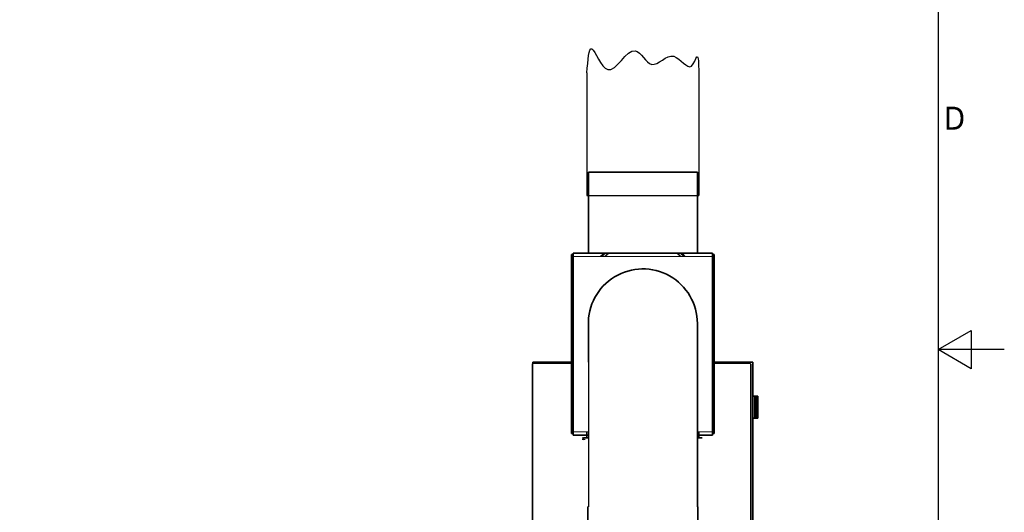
# Model space of a CAD drawing. Header units: millimetres. Extents: x 0 to 7128, y 0 to 5040.
# Tile 181 of 215: x 5339 to 7128, y 2225 to 3119. Entities that reach past the tile are written whole.
import ezdxf

# ---------------------------------------------------------------- set-up
doc = ezdxf.new("R2010")
doc.units = ezdxf.units.MM
doc.header["$LTSCALE"] = 12
doc.linetypes.add('DOUBLE_DASH_CHAIN', pattern=[1.2403, 0.6614, -0.0827, 0.1654, -0.0827, 0.1654, -0.0827])
doc.layers.get('0').update_dxf_attribs({"lineweight": 25})
for name, color, linetype, lineweight in [('Geometria schizzo (ISO)', 7, 'Continuous', 25), ('Simbolo (ISO)', 7, 'Continuous', 25), ('Spigoli visibili(ISO)', 7, 'Continuous', 35), ('Tratto-punto-punto(ISO)', 7, 'DOUBLE_DASH_CHAIN', 70)]:
    doc.layers.add(name, color=color, linetype=linetype, lineweight=lineweight)
doc.layers.add('Spigoli tangenti visibili(ISO)', color=7, linetype='Continuous', lineweight=15, true_color=0x00803f)
doc.styles.add('Testo nota (ISO)', font='tahoma.ttf')

# ---------------------------------------------------------------- blocks, each defined once
blk = doc.blocks.new('Bordi Bordo di default')
at = {"layer": 'Geometria schizzo (ISO)', "flags": 128}
for points in [[(10, 10), (10, 410), (584, 410), (584, 10), (10, 10)], [(594, 210), (584, 210), (589, 212.89), (589, 207.11), (584, 210)]]:
    blk.add_lwpolyline(points, dxfattribs=at)
at = {"layer": 'Simbolo (ISO)', "insert": (584.87, 243.25), "char_height": 3.5, "attachment_point": 7, "style": 'Testo nota (ISO)'}
blk.add_mtext('D', dxfattribs=at)

msp = doc.modelspace()

# ---------------------------------------------------------------- linework, layer by layer
for p, q in [((6369.718, 3022.351), (6369.718, 2799.597)), ((6572.718, 3022.351), (6572.718, 2799.597)), ((6369.718, 2799.597), (6572.718, 2799.597)), ((6372.218, 2497.151), (6372.218, 2234.651))]:
    msp.add_line(p, q)
msp.add_spline([(6369.718, 3022.351), (6378.45, 3065.977), (6407.315, 3028.297), (6457.389, 3062.444), (6487.433, 3037.717), (6527.492, 3052.435), (6559.892, 3034.773), (6569.318, 3051.258), (6572.718, 3022.351)], degree=3)
at = {"layer": 'Spigoli tangenti visibili(ISO)'}
for p, q in [((6597.718, 2689.097), (6344.718, 2689.097)), ((6344.718, 2370.714), (6372.218, 2370.714)), ((6372.218, 2364.491), (6369.718, 2364.491)), ((6570.268, 2370.714), (6597.718, 2370.714)), ((6572.718, 2364.491), (6570.268, 2364.491))]:
    msp.add_line(p, q, dxfattribs=at)
at = {"layer": 'Spigoli visibili(ISO)'}
for p, q in [((6372.218, 2842.097), (6570.218, 2842.097)), ((6372.218, 2842.097), (6372.218, 2695.097)), ((6570.218, 2842.097), (6570.218, 2695.097)), ((6344.718, 2692.405), (6341.718, 2692.405)), ((6341.718, 2692.405), (6341.718, 2367.405)), ((6344.718, 2695.097), (6597.718, 2695.097)), ((6344.718, 2695.097), (6344.718, 2689.097)), ((6344.718, 2370.714), (6344.718, 2689.097)), ((6597.718, 2689.097), (6597.718, 2695.097)), ((6600.718, 2692.405), (6597.718, 2692.405)), ((6597.718, 2689.097), (6597.718, 2370.714)), ((6600.718, 2367.405), (6600.718, 2692.405)), ((6372.218, 2567.405), (6372.218, 2497.151)), ((6570.268, 2234.651), (6570.268, 2567.405)), ((6270.506, 2492.151), (6270.506, 1902.151)), ((6271.218, 2497.151), (6344.718, 2497.151)), ((6271.218, 2494.267), (6271.218, 2497.151)), ((6344.718, 2495.651), (6274.006, 2495.651)), ((6597.718, 2497.151), (6671.218, 2497.151)), ((6664.004, 2495.651), (6597.718, 2495.651)), ((6667.504, 1902.151), (6667.504, 2492.151)), ((6671.218, 2497.151), (6671.218, 1897.151)), ((6674.818, 2435.651), (6671.218, 2435.651)), ((6676.218, 2435.651), (6674.818, 2435.651)), ((6674.818, 2395.651), (6674.818, 2435.651)), ((6676.218, 2395.651), (6676.218, 2435.651)), ((6678.218, 2435.651), (6676.218, 2435.651)), ((6678.218, 2435.651), (6678.218, 2425.651)), ((6680.218, 2435.651), (6678.218, 2435.651)), ((6680.218, 2435.651), (6680.218, 2425.651)), ((6676.218, 2415.651), (6678.218, 2415.651)), ((6678.218, 2415.651), (6676.218, 2415.651)), ((6677.265, 2425.651), (6678.218, 2425.651)), ((6678.218, 2425.651), (6677.265, 2425.651)), ((6677.268, 2430.531), (6677.268, 2425.771)), ((6678.218, 2425.651), (6678.218, 2415.651)), ((6678.218, 2425.651), (6680.218, 2425.651)), ((6680.218, 2425.651), (6678.218, 2425.651)), ((6678.218, 2415.651), (6680.218, 2415.651)), ((6678.218, 2405.651), (6678.218, 2415.651)), ((6680.218, 2415.651), (6678.218, 2415.651)), ((6680.218, 2425.651), (6680.218, 2415.651)), ((6680.218, 2405.651), (6680.218, 2415.651)), ((6677.265, 2405.651), (6678.218, 2405.651)), ((6678.218, 2405.651), (6677.265, 2405.651)), ((6677.268, 2405.531), (6677.268, 2400.771)), ((6678.218, 2395.651), (6678.218, 2405.651)), ((6678.218, 2405.651), (6680.218, 2405.651)), ((6680.218, 2405.651), (6678.218, 2405.651)), ((6680.218, 2395.651), (6680.218, 2405.651)), ((6674.818, 2395.651), (6671.218, 2395.651)), ((6676.218, 2395.651), (6674.818, 2395.651)), ((6676.218, 2395.651), (6678.218, 2395.651)), ((6678.218, 2395.651), (6680.218, 2395.651)), ((6344.718, 2367.405), (6341.718, 2367.405)), ((6344.718, 2370.714), (6344.718, 2364.714)), ((6344.718, 2364.714), (6372.218, 2364.714)), ((6369.718, 2370.714), (6369.718, 2364.491)), ((6369.718, 2359.991), (6369.718, 2364.491)), ((6570.268, 2364.714), (6597.718, 2364.714)), ((6572.718, 2364.491), (6572.718, 2370.714)), ((6572.718, 2359.991), (6572.718, 2364.491)), ((6597.718, 2364.714), (6597.718, 2370.714)), ((6600.718, 2367.405), (6597.718, 2367.405)), ((6372.218, 2359.991), (6363.239, 2359.991)), ((6579.218, 2359.991), (6570.268, 2359.991)), ((6371.218, 2234.651), (6371.218, 2184.651)), ((6372.218, 2234.651), (6371.218, 2234.651)), ((6571.218, 2234.651), (6570.268, 2234.651)), ((6571.218, 2234.651), (6571.218, 2184.651))]:
    msp.add_line(p, q, dxfattribs=at)
for centre, radius, start, end in [((6471.218, 2614.491), 101.5, 127.425463, 132.690137), ((6471.218, 2614.491), 101.5, 47.309863, 52.574537), ((6471.218, 2567.405), 99.05, 360, 181.820596), ((6274.006, 2492.151), 3.5, 90, 180), ((6664.004, 2492.151), 3.5, 0, 90), ((6674.898, 2430.531), 2.37, 0, 56.154039), ((6674.898, 2425.771), 2.37, 303.845961, 0), ((6674.898, 2405.531), 2.37, 0, 56.154039), ((6674.898, 2400.771), 2.37, 303.845961, 0)]:
    msp.add_arc(centre, radius, start, end, dxfattribs=at)
for centre, major_axis, start_param, end_param in [((6471.374, 2624.695), (99.565, -9.314), 2.45381594, 2.53511891), ((6471.374, 2624.695), (-98.072, 9.174), 5.58019657, 5.66382097), ((6471.344, 2624.377), (98.072, -9.174), 2.43397801, 2.51795469), ((6471.344, 2624.377), (98.072, -9.174), 0.81019568, 0.89417236), ((6471.374, 2624.695), (-98.072, 9.174), 3.9475147, 4.03113911), ((6471.374, 2624.695), (99.565, -9.314), 0.79303146, 0.87433443)]:
    msp.add_ellipse(centre, major_axis=major_axis, ratio=0.99998315, start_param=start_param, end_param=end_param, dxfattribs=at)
for points, knots in [([(6344.722, 2692.427), (6344.12, 2692.434), (6343.577, 2692.441), (6342.919, 2692.445), (6342.728, 2692.446), (6342.012, 2692.445), (6341.718, 2692.433), (6341.718, 2692.405)], [0.332699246, 0.332699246, 0.332699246, 0.332699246, 0.553643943, 0.553643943, 0.658397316, 0.658397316, 1, 1, 1, 1]), ([(6343.129, 2692.408), (6343.129, 2692.408), (6343.144, 2692.408), (6343.207, 2692.407), (6343.263, 2692.407), (6343.407, 2692.406), (6343.498, 2692.405), (6343.601, 2692.405)], [0.334693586, 0.334693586, 0.334693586, 0.334693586, 0.367869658, 0.367869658, 0.408918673, 0.408918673, 0.452434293, 0.452434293, 0.452434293, 0.452434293]), ([(6600.718, 2692.405), (6600.718, 2692.457), (6599.931, 2692.508), (6598.619, 2692.51), (6598.339, 2692.51), (6598.037, 2692.509), (6597.717, 2692.504)], [0, 0, 0, 0, 0.86303039, 0.86303039, 0.86303039, 1.04719755, 1.04719755, 1.04719755, 1.04719755]), ([(6363.218, 2357.991), (6363.218, 2358.242), (6363.218, 2358.51), (6363.219, 2359.003), (6363.219, 2359.228), (6363.222, 2359.583), (6363.224, 2359.737), (6363.23, 2359.941), (6363.234, 2359.991), (6363.239, 2359.991)], [1.205530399, 1.205530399, 1.205530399, 1.205530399, 1.280867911, 1.280867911, 1.356205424, 1.356205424, 1.431548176, 1.431548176, 1.506890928, 1.506890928, 1.506890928, 1.506890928])]:
    msp.add_open_spline(points, degree=3, knots=knots, dxfattribs=at)
at = {"layer": 'Tratto-punto-punto(ISO)', "ltscale": 0.195188}
msp.add_line((6363.118, 2360.501), (6363.118, 2355.801), dxfattribs=at)
at = {"layer": 'Tratto-punto-punto(ISO)', "ltscale": 0.007382}
for p, q in [((6363.318, 2360.301), (6363.118, 2360.501)), ((6363.318, 2356.001), (6363.118, 2355.801))]:
    msp.add_line(p, q, dxfattribs=at)
at = {"layer": 'Tratto-punto-punto(ISO)', "ltscale": 0.178568}
msp.add_line((6363.318, 2360.301), (6363.318, 2356.001), dxfattribs=at)

# ---------------------------------------------------------------- block references
at = {"xscale": 12, "yscale": 12, "zscale": 12}
msp.add_blockref('Bordi Bordo di default', (0, 0), dxfattribs=at)

doc.saveas('drawing.dxf')
